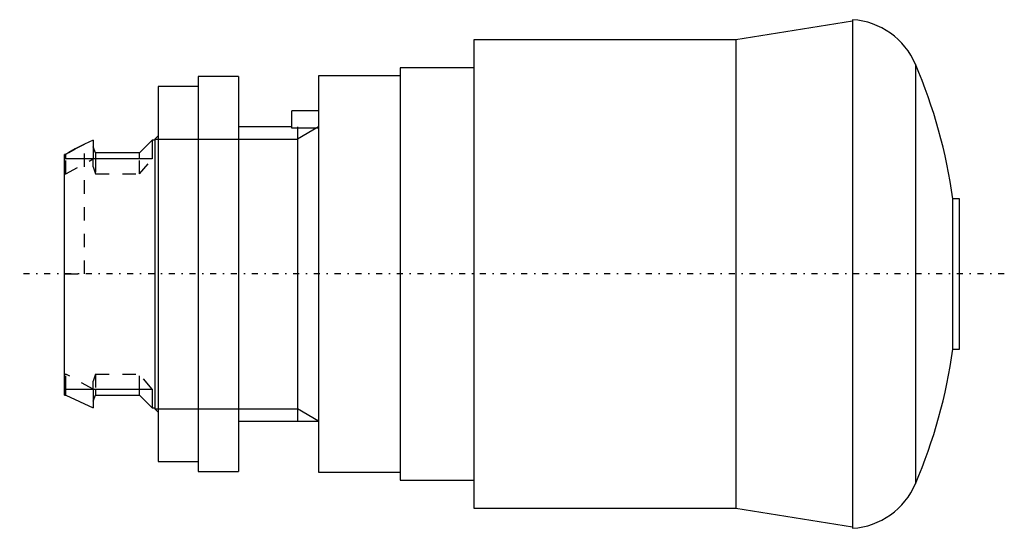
# Model space of a CAD drawing. Extents: x -3.3 to 70.2, y -19 to 19.
import ezdxf

# ---------------------------------------------------------------- set-up
doc = ezdxf.new("R2010")
doc.units = 0
doc.linetypes.add('CENTER', pattern=[1.5, 0.45, -0.5, 0.05, -0.5])
doc.linetypes.add('DASHED', pattern=[2, 1, -1])
for name, color, linetype in [('AM_0', 7, 'CONTINUOUS'), ('AM_10', 7, 'CONTINUOUS'), ('AM_3', 7, 'DASHED'), ('AM_7', 7, 'CENTER'), ('CONNECTIONPOINTS', 1, 'CONTINUOUS')]:
    doc.layers.add(name, color=color, linetype=linetype)

msp = doc.modelspace()

# ---------------------------------------------------------------- linework, layer by layer
at = {"layer": 'AM_0', "color": 7, "linetype": 'CONTINUOUS'}
for p, q in [((58.904, 18.882), (50.178, 17.5)), ((58.904, 19), (58.904, -19)), ((50.178, 17.5), (30.6, 17.5)), ((30.6, 17.5), (30.6, -17.5)), ((50.178, 17.5), (50.178, -17.5)), ((63.61, 15.666), (63.61, -15.666)), ((13, 14.75), (10, 14.75)), ((10, 14.75), (10, -14.75)), ((13, 14.75), (13, -14.75)), ((25.1, 14.8), (19, 14.8)), ((19, 14.8), (19, -14.8)), ((30.6, 15.4), (25.1, 15.4)), ((25.1, 15.4), (25.1, -15.4)), ((10, 14), (7, 14)), ((7, 14), (7, -14)), ((19, 12.2), (17, 12.2)), ((17, 10.897), (17, 12.2)), ((7, 10.33), (6.75, 10.08)), ((17, 11), (13, 11)), ((19, 10.897), (17, 10.897)), ((2.15, 10), (1.5, 9.698)), ((2.15, 10), (2.15, 8.602)), ((6.55, 10), (5.6, 9.05)), ((6.75, 10), (6.55, 10)), ((6.55, 10), (6.55, 8.602)), ((6.75, 10.08), (6.75, -10.08)), ((0.107, 8.942), (0, 8.925)), ((0, -9.05), (0, 8.925)), ((0.107, 8.602), (0.107, 8.942)), ((2.33, 9.05), (2.15, 9.5)), ((5.6, 9.05), (2.33, 9.05)), ((2.33, 9.05), (2.33, 8.602)), ((5.6, 8.602), (5.6, 9.05)), ((6.55, 8.602), (0, 8.602)), ((66.9, 5.625), (66.408, 5.625)), ((66.408, -5.625), (66.408, 5.625)), ((66.9, -5.625), (66.9, 5.625)), ((66.408, -5.625), (66.9, -5.625)), ((0, -8.602), (6.55, -8.602)), ((0.107, -9.05), (0.107, -8.602)), ((2.15, -8.602), (2.15, -10)), ((2.33, -8.602), (2.33, -9.05)), ((5.6, -9.05), (5.6, -8.602)), ((6.55, -8.602), (6.55, -10)), ((0, -9.05), (0.107, -9.05)), ((0.107, -9.05), (2.15, -10)), ((2.15, -9.5), (2.33, -9.05)), ((2.33, -9.05), (5.6, -9.05)), ((5.6, -9.05), (6.55, -10)), ((6.55, -10), (6.75, -10)), ((6.75, -10.08), (7, -10.33)), ((13, -11), (19, -11)), ((7, -14), (10, -14)), ((10, -14.75), (13, -14.75)), ((19, -14.8), (25.1, -14.8)), ((25.1, -15.4), (30.6, -15.4)), ((30.6, -17.5), (50.178, -17.5)), ((50.178, -17.5), (58.904, -18.882))]:
    msp.add_line(p, q, dxfattribs=at)
for points in [[(1.5, 9.698), (1.26, 9.583), (0.79, 9.34), (0.332, 9.079), (0.107, 8.942)], [(0.107, 8.942), (0.332, 9.079), (0.79, 9.34), (1.26, 9.583), (1.5, 9.698)]]:
    msp.add_lwpolyline(points, dxfattribs=at)
for centre, radius, start, end in [((58.549, 13.511), 5.5, 23.05712, 86.30109), ((26.805, 0), 40, 8.08402, 23.05641), ((26.805, 0), 40, 336.94359, 351.91598), ((58.549, -13.511), 5.5, 273.69891, 336.94288)]:
    msp.add_arc(centre, radius, start, end, dxfattribs=at)
at = {"layer": 'AM_10', "color": 7, "linetype": 'CONTINUOUS'}
for p, q in [((19, 11), (17.407, 10.08)), ((17.407, 11), (17.407, -11)), ((6.75, 10.08), (17.407, 10.08)), ((6.75, -10.08), (17.407, -10.08)), ((19, -11), (17.407, -10.08))]:
    msp.add_line(p, q, dxfattribs=at)
at = {"layer": 'AM_3', "color": 6, "linetype": 'DASHED'}
for p, q in [((1.5, 0), (1.5, 9.698)), ((0.107, 7.476), (2.15, 8.602)), ((0.107, 7.476), (0.107, 8.602)), ((2.15, 8.015), (2.15, 8.602)), ((2.33, 8.602), (2.33, 7.476)), ((5.6, 7.476), (5.6, 8.602)), ((5.6, 7.476), (6.55, 8.602)), ((0, 7.476), (0.107, 7.476)), ((2.15, 8.015), (2.33, 7.476)), ((2.33, 7.476), (5.6, 7.476)), ((0, 0), (1.5, 0)), ((0, -7.476), (0.107, -7.476)), ((2.15, -8.602), (0.107, -7.476)), ((0.107, -8.602), (0.107, -7.476)), ((2.33, -7.476), (2.15, -8.015)), ((2.15, -8.602), (2.15, -8.015)), ((2.33, -7.476), (5.6, -7.476)), ((2.33, -7.476), (2.33, -8.602)), ((6.55, -8.602), (5.6, -7.476)), ((5.6, -8.602), (5.6, -7.476))]:
    msp.add_line(p, q, dxfattribs=at)
at = {"layer": 'AM_7', "color": 4, "linetype": 'CENTER'}
msp.add_line((70.245, 0), (-3.345, 0), dxfattribs=at)
at = {"layer": 'CONNECTIONPOINTS', "color": 1, "linetype": 'CONTINUOUS'}
msp.add_point((0, 0), dxfattribs=at)

doc.saveas('drawing.dxf')
